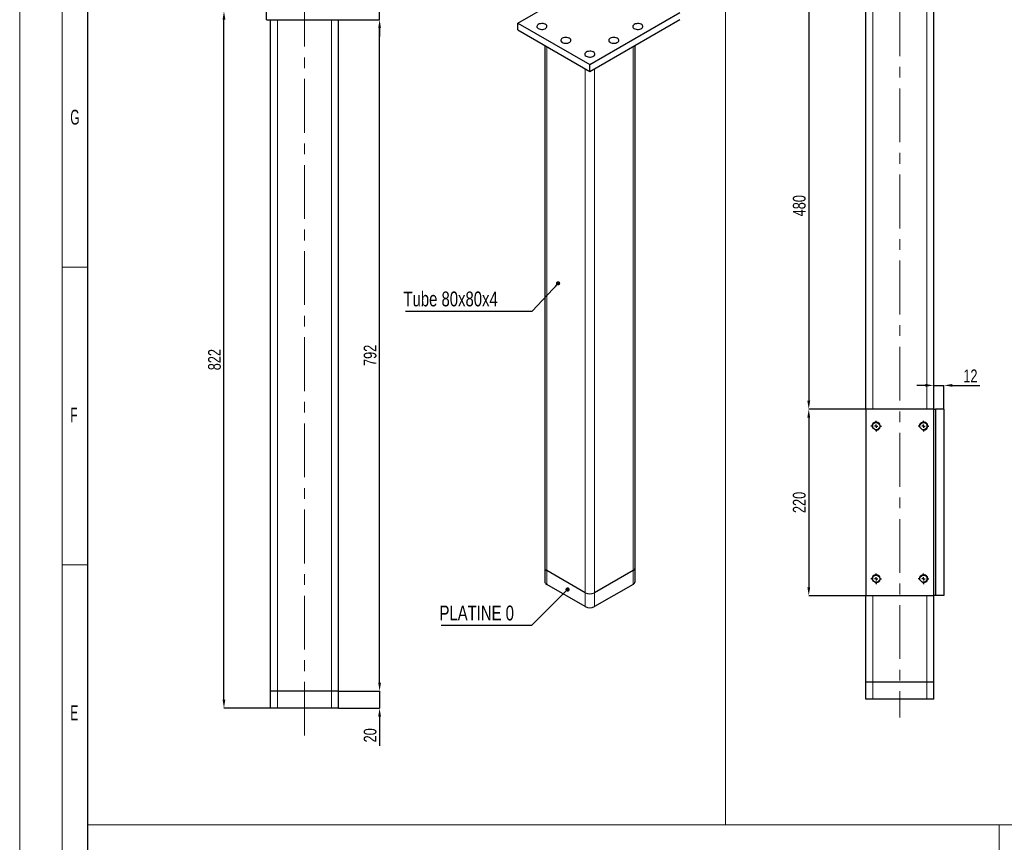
# Model space of a CAD drawing. Header units: millimetres. Extents: x 0 to 841, y 0 to 594.
# Tile 4 of 13: x 0 to 232, y 302 to 496. Entities that reach past the tile are written whole.
import ezdxf

# ---------------------------------------------------------------- set-up
doc = ezdxf.new("R2010")
doc.units = ezdxf.units.MM
doc.header["$PDSIZE"] = -1
doc.linetypes.add('CENTERX2', pattern=[20.32, 12.7, -2.54, 2.54, -2.54])
for name, color, linetype in [('COTES', 1, 'Continuous'), ('NOTES', 6, 'Continuous'), ('TRAIT-FINS', 9, 'Continuous'), ('TRAIT-MIXTES', 3, 'CENTERX2')]:
    doc.layers.add(name, color=color, linetype=linetype)
doc.layers.add('TRAIT-FORT', color=4, linetype='Continuous', lineweight=25)
doc.styles.add('SLDTEXTSTYLE0', font='TXT', dxfattribs={"width": 0.75})
doc.styles.add('SLDTEXTSTYLE1', font='TXT', dxfattribs={"width": 0.605})
doc.dimstyles.new('SLDDIMSTYLE6', dxfattribs={"dimtxt": 3, "dimasz": 2, "dimexe": 0, "dimexo": 0.0625, "dimgap": 0.75, "dimtad": 1, "dimlfac": 5, "dimrnd": 1e-09, "dimzin": 12, "dimdsep": 46, "dimtxsty": 'SLDTEXTSTYLE0', "dimsah": 1, "dimcen": 0.09, "dimadec": 0, "dimazin": 3, "dimtfac": 1, "dimtofl": 0, "dimtmove": 0, "dimatfit": 3, "dimfxl": 1, "dimfrac": 2, "dimtolj": 1, "dimtzin": 12, "dimarcsym": 0})
doc.dimstyles.new('SLDDIMSTYLE7', dxfattribs={"dimtxt": 3, "dimasz": 2, "dimexe": 0, "dimexo": 0.0625, "dimgap": 0.75, "dimtad": 1, "dimlfac": 5, "dimrnd": 1e-09, "dimzin": 12, "dimdsep": 46, "dimtxsty": 'SLDTEXTSTYLE0', "dimsah": 1, "dimcen": 0.09, "dimadec": 0, "dimazin": 3, "dimtfac": 1, "dimtmove": 0, "dimatfit": 0, "dimfxl": 1, "dimfrac": 2, "dimtolj": 1, "dimtzin": 12, "dimarcsym": 0})
doc.dimstyles.new('SLDDIMSTYLE9', dxfattribs={"dimtxt": 0.18, "dimasz": 1, "dimexe": 0, "dimexo": 0.0625, "dimgap": 0, "dimtad": 0, "dimtih": 1, "dimtoh": 1, "dimdec": 0, "dimrnd": 1e-09, "dimzin": 0, "dimdsep": 46, "dimtxsty": 'Standard', "dimblk1": 'DOT', "dimblk2": 'DOT', "dimsah": 1, "dimcen": 0.09, "dimadec": 0, "dimazin": 0, "dimtfac": 1, "dimtdec": 0, "dimtofl": 0, "dimtmove": 0, "dimatfit": 3, "dimldrblk": 'DOT', "dimfxl": 1, "dimfrac": 2, "dimtolj": 1, "dimtzin": 0, "dimarcsym": 0})

# ---------------------------------------------------------------- blocks, each defined once
blk = doc.blocks.new('_D_23')
at = {"layer": 'COTES', "color": 0, "lineweight": -2, "transparency": 16777216}
for p, q in [((192.61, 499.94), (186.18, 499.94)), ((186.18, 497.94), (186.18, 405.94)), ((199.61, 403.94), (186.18, 403.94))]:
    blk.add_line(p, q, dxfattribs=at)
at = {"layer": 'COTES', "color": 0, "transparency": 16777216}
for points in [[(185.85, 497.94), (186.52, 497.94), (186.18, 499.94)], [(185.85, 405.94), (186.52, 405.94), (186.18, 403.94)]]:
    blk.add_solid(points, dxfattribs=at)
at = {"layer": 'Defpoints', "color": 0, "transparency": 16777216}
for p in [(192.67, 499.94), (186.18, 403.94), (199.67, 403.94)]:
    blk.add_point(p, dxfattribs=at)
at = {"layer": 'COTES', "color": 0, "transparency": 16777216, "insert": (182.43, 451.94), "char_height": 3, "attachment_point": 2, "rotation": 90, "style": 'SLDTEXTSTYLE0'}
blk.add_mtext('\\A1;480', dxfattribs=at)
blk = doc.blocks.new('_D_24')
at = {"layer": 'COTES', "color": 0, "lineweight": -2, "transparency": 16777216}
for p, q in [((199.61, 403.94), (186.18, 403.94)), ((186.18, 401.94), (186.18, 361.94)), ((199.61, 359.94), (186.18, 359.94))]:
    blk.add_line(p, q, dxfattribs=at)
at = {"layer": 'COTES', "color": 0, "transparency": 16777216}
for points in [[(185.85, 401.94), (186.52, 401.94), (186.18, 403.94)], [(185.85, 361.94), (186.52, 361.94), (186.18, 359.94)]]:
    blk.add_solid(points, dxfattribs=at)
at = {"layer": 'Defpoints', "color": 0, "transparency": 16777216}
for p in [(199.67, 403.94), (186.18, 359.94), (199.67, 359.94)]:
    blk.add_point(p, dxfattribs=at)
at = {"layer": 'COTES', "color": 0, "transparency": 16777216, "insert": (182.43, 381.94), "char_height": 3, "attachment_point": 2, "rotation": 90, "style": 'SLDTEXTSTYLE0'}
blk.add_mtext('\\A1;220', dxfattribs=at)
blk = doc.blocks.new('_D_25')
at = {"layer": 'COTES', "color": 0, "lineweight": -2, "transparency": 16777216}
for p, q in [((213.67, 409.55), (211.67, 409.55)), ((215.67, 404.01), (215.67, 409.55)), ((215.67, 409.55), (218.07, 409.55)), ((218.07, 404.01), (218.07, 409.55)), ((220.07, 409.55), (226.57, 409.55))]:
    blk.add_line(p, q, dxfattribs=at)
at = {"layer": 'COTES', "color": 0, "transparency": 16777216}
for points in [[(213.67, 409.88), (213.67, 409.22), (215.67, 409.55)], [(220.07, 409.88), (220.07, 409.22), (218.07, 409.55)]]:
    blk.add_solid(points, dxfattribs=at)
at = {"layer": 'Defpoints', "color": 0, "transparency": 16777216}
for p in [(215.67, 409.55), (215.67, 403.94), (218.07, 403.94)]:
    blk.add_point(p, dxfattribs=at)
at = {"layer": 'COTES', "color": 0, "transparency": 16777216, "insert": (224.32, 413.3), "char_height": 3, "attachment_point": 2, "style": 'SLDTEXTSTYLE0'}
blk.add_mtext('\\A1;12', dxfattribs=at)
blk = doc.blocks.new('SW_CENTERMARKSYMBOL_7')
at = {"layer": 'TRAIT-MIXTES', "color": 0}
for p, q in [((-0.8, 0), (-1.25, 0)), ((0, 0), (-0.4, 0)), ((0, 0.8), (0, 1.25)), ((0, 0), (0, 0.4)), ((0, 0), (0, -0.4)), ((0, 0), (0.4, 0)), ((0.8, 0), (1.25, 0)), ((0, -0.8), (0, -1.25))]:
    blk.add_line(p, q, dxfattribs=at)
blk = doc.blocks.new('SW_CENTERMARKSYMBOL_8')
at = {"layer": 'TRAIT-MIXTES', "color": 0}
for p, q in [((-0.8, 0), (-1.25, 0)), ((0, 0), (-0.4, 0)), ((0, 0.8), (0, 1.25)), ((0, 0), (0, 0.4)), ((0, 0), (0, -0.4)), ((0, 0), (0.4, 0)), ((0.8, 0), (1.25, 0)), ((0, -0.8), (0, -1.25))]:
    blk.add_line(p, q, dxfattribs=at)
blk = doc.blocks.new('SW_CENTERMARKSYMBOL_9')
at = {"layer": 'TRAIT-MIXTES', "color": 0}
for p, q in [((-0.8, 0), (-1.25, 0)), ((0, 0), (-0.4, 0)), ((0, 0.8), (0, 1.25)), ((0, 0), (0, 0.4)), ((0, 0), (0, -0.4)), ((0, 0), (0.4, 0)), ((0.8, 0), (1.25, 0)), ((0, -0.8), (0, -1.25))]:
    blk.add_line(p, q, dxfattribs=at)
blk = doc.blocks.new('SW_CENTERMARKSYMBOL_10')
at = {"layer": 'TRAIT-MIXTES', "color": 0}
for p, q in [((-0.8, 0), (-1.25, 0)), ((0, 0), (-0.4, 0)), ((0, 0.8), (0, 1.25)), ((0, 0), (0, 0.4)), ((0, 0), (0, -0.4)), ((0, 0), (0.4, 0)), ((0.8, 0), (1.25, 0)), ((0, -0.8), (0, -1.25))]:
    blk.add_line(p, q, dxfattribs=at)
blk = doc.blocks.new('_D_43')
at = {"layer": 'COTES', "color": 0, "lineweight": -2, "transparency": 16777216}
for p, q in [((82.26, 495.83), (84.92, 495.83)), ((84.92, 339.43), (84.92, 493.83)), ((75.26, 337.43), (84.92, 337.43))]:
    blk.add_line(p, q, dxfattribs=at)
at = {"layer": 'COTES', "color": 0, "transparency": 16777216}
for points in [[(84.59, 493.83), (85.25, 493.83), (84.92, 495.83)], [(84.59, 339.43), (85.25, 339.43), (84.92, 337.43)]]:
    blk.add_solid(points, dxfattribs=at)
at = {"layer": 'Defpoints', "color": 0, "transparency": 16777216}
for p in [(82.2, 495.83), (84.92, 495.83), (75.2, 337.43)]:
    blk.add_point(p, dxfattribs=at)
at = {"layer": 'COTES', "color": 0, "transparency": 16777216, "insert": (81.17, 416.63), "char_height": 3, "attachment_point": 2, "rotation": 90, "style": 'SLDTEXTSTYLE0'}
blk.add_mtext('\\A1;792', dxfattribs=at)
blk = doc.blocks.new('_D_44')
at = {"layer": 'COTES', "color": 0, "lineweight": -2, "transparency": 16777216}
for p, q in [((84.92, 499.83), (84.92, 505.95)), ((82.26, 497.83), (84.92, 497.83)), ((84.92, 495.83), (84.92, 497.83)), ((82.26, 495.83), (84.92, 495.83)), ((84.92, 493.83), (84.92, 491.83))]:
    blk.add_line(p, q, dxfattribs=at)
at = {"layer": 'COTES', "color": 0, "transparency": 16777216}
for points in [[(84.59, 499.83), (85.25, 499.83), (84.92, 497.83)], [(84.59, 493.83), (85.25, 493.83), (84.92, 495.83)]]:
    blk.add_solid(points, dxfattribs=at)
at = {"layer": 'Defpoints', "color": 0, "transparency": 16777216}
for p in [(82.2, 497.83), (84.92, 497.83), (82.2, 495.83)]:
    blk.add_point(p, dxfattribs=at)
at = {"layer": 'COTES', "color": 0, "transparency": 16777216, "insert": (81.17, 503.89), "char_height": 3, "attachment_point": 2, "rotation": 90, "style": 'SLDTEXTSTYLE0'}
blk.add_mtext('\\A1;10', dxfattribs=at)
blk = doc.blocks.new('_D_45')
at = {"layer": 'COTES', "color": 0, "lineweight": -2, "transparency": 16777216}
for p, q in [((84.92, 339.43), (84.92, 341.43)), ((75.26, 337.43), (84.92, 337.43)), ((84.92, 337.43), (84.92, 333.43)), ((75.26, 333.43), (84.92, 333.43)), ((84.92, 331.43), (84.92, 324.55))]:
    blk.add_line(p, q, dxfattribs=at)
at = {"layer": 'COTES', "color": 0, "transparency": 16777216}
for points in [[(84.59, 339.43), (85.25, 339.43), (84.92, 337.43)], [(84.59, 331.43), (85.25, 331.43), (84.92, 333.43)]]:
    blk.add_solid(points, dxfattribs=at)
at = {"layer": 'Defpoints', "color": 0, "transparency": 16777216}
for p in [(75.2, 337.43), (75.2, 333.43), (84.92, 333.43)]:
    blk.add_point(p, dxfattribs=at)
at = {"layer": 'COTES', "color": 0, "transparency": 16777216, "insert": (81.17, 326.99), "char_height": 3, "attachment_point": 2, "rotation": 90, "style": 'SLDTEXTSTYLE0'}
blk.add_mtext('\\A1;20', dxfattribs=at)
blk = doc.blocks.new('_D_46')
at = {"layer": 'COTES', "color": 0, "lineweight": -2, "transparency": 16777216}
for p, q in [((58.14, 497.83), (48.2, 497.83)), ((48.2, 335.43), (48.2, 495.83)), ((59.14, 333.43), (48.2, 333.43))]:
    blk.add_line(p, q, dxfattribs=at)
at = {"layer": 'COTES', "color": 0, "transparency": 16777216}
for points in [[(47.86, 495.83), (48.53, 495.83), (48.2, 497.83)], [(47.86, 335.43), (48.53, 335.43), (48.2, 333.43)]]:
    blk.add_solid(points, dxfattribs=at)
at = {"layer": 'Defpoints', "color": 0, "transparency": 16777216}
for p in [(48.2, 497.83), (58.2, 497.83), (59.2, 333.43)]:
    blk.add_point(p, dxfattribs=at)
at = {"layer": 'COTES', "color": 0, "transparency": 16777216, "insert": (44.45, 415.63), "char_height": 3, "attachment_point": 2, "rotation": 90, "style": 'SLDTEXTSTYLE0'}
blk.add_mtext('\\A1;822', dxfattribs=at)
blk = doc.blocks.new('SW_NOTE_15')
at = {"layer": 'NOTES', "color": 0}
blk.add_line((-21.36, 0), (0, 0), dxfattribs=at)
at = {"layer": 'NOTES', "color": 0, "insert": (-21.75, 4.6), "char_height": 3.5, "attachment_point": 1, "style": 'SLDTEXTSTYLE0'}
blk.add_mtext('PLATINE 0', dxfattribs=at)
blk = doc.blocks.new('_DOT')
at = {"color": 0, "linetype": 'ByBlock', "lineweight": -2}
blk.add_line((-0.5, 0), (-1, 0), dxfattribs=at)
at = {"color": 0, "linetype": 'ByBlock', "const_width": 0.5}
blk.add_lwpolyline([(-0.25, 0, 1), (0.25, 0, 1)], format="xyb", close=True, dxfattribs=at)
blk = doc.blocks.new('SW_NOTE_16')
at = {"layer": 'NOTES', "color": 0}
blk.add_line((-29.87, 0), (0, 0), dxfattribs=at)
at = {"layer": 'NOTES', "color": 0, "insert": (-30.36, 4.6), "char_height": 3.5, "attachment_point": 1, "style": 'SLDTEXTSTYLE0'}
blk.add_mtext('Tube 80x80x4', dxfattribs=at)

msp = doc.modelspace()

# ---------------------------------------------------------------- linework, layer by layer
at = {"lineweight": 18}
for p, q in [((0.001, -0.0569), (0.001, 593.9431)), ((10.001, 9.9431), (10.001, 583.9431)), ((16.001, 15.9431), (16.001, 577.9431)), ((16.0906, 578), (16.0906, 305.8674)), ((166.5271, 578), (166.5271, 305.8674)), ((16.001, 437.4431), (10.001, 437.4431)), ((16.001, 367.1931), (10.001, 367.1931)), ((16.0906, 305.8674), (737.6671, 305.8674)), ((16.0906, 305.8674), (698.1101, 305.8674)), ((16.0906, 305.8674), (16.0906, 16.0142)), ((231.0738, 305.8674), (231.0738, 16.0142))]:
    msp.add_line(p, q, dxfattribs=at)
at = {"layer": 'TRAIT-FINS', "lineweight": 18}
for p, q in [((201.2719, 403.9446), (201.2719, 497.9446)), ((214.0719, 403.9446), (214.0719, 497.9446)), ((60.7975, 337.427), (60.7975, 495.827)), ((73.5975, 337.427), (73.5975, 495.827)), ((124.3505, 365.8608), (124.3505, 489.486)), ((144.7152, 365.8608), (144.7152, 489.486)), ((133.4015, 360.6357), (133.4015, 484.261)), ((135.6642, 360.6357), (135.6642, 484.261)), ((201.2719, 399.6574), (201.2719, 400.2318)), ((214.0719, 399.6574), (214.0719, 400.2318)), ((124.3505, 362.5946), (124.3505, 365.8608)), ((144.7152, 362.5946), (144.7152, 365.8608)), ((201.2719, 363.6574), (201.2719, 364.2318)), ((214.0719, 363.6574), (214.0719, 364.2318)), ((133.4015, 357.3696), (133.4015, 360.6357)), ((135.6642, 357.3696), (135.6642, 360.6357)), ((201.2719, 339.5446), (201.2719, 359.9446)), ((214.0719, 339.5446), (214.0719, 359.9446)), ((201.2719, 335.5446), (201.2719, 339.5446)), ((214.0719, 335.5446), (214.0719, 339.5446)), ((60.7975, 333.427), (60.7975, 337.427)), ((73.5975, 333.427), (73.5975, 337.427))]:
    msp.add_line(p, q, dxfattribs=at)
for centre in [(202.0719, 399.9446), (213.2719, 399.9446), (202.0719, 363.9446), (213.2719, 363.9446)]:
    msp.add_arc(centre, 1, 255, 195, dxfattribs=at)
at = {"layer": 'TRAIT-FORT', "lineweight": 25}
for p, q in [((117.5623, 495.0378), (138.7755, 507.2839)), ((58.1975, 495.827), (58.1975, 497.827)), ((134.5328, 485.2409), (155.746, 497.487)), ((199.6719, 403.9446), (199.6719, 497.9446)), ((215.6719, 403.9446), (215.6719, 497.9446)), ((58.1975, 495.827), (82.1975, 495.827)), ((59.1975, 337.427), (59.1975, 495.827)), ((75.1975, 337.427), (75.1975, 495.827)), ((117.5623, 495.0378), (134.5328, 485.2409)), ((117.5623, 493.4047), (117.5623, 495.0378)), ((134.5328, 483.6078), (155.746, 495.8539)), ((117.5623, 493.4047), (134.5328, 483.6078)), ((123.8819, 489.7565), (123.8819, 366.5139)), ((145.1838, 366.5139), (145.1838, 489.7565)), ((134.5328, 483.6078), (134.5328, 485.2409)), ((215.6719, 403.9446), (199.6719, 403.9446)), ((199.6719, 403.9446), (199.6719, 359.9446)), ((215.6719, 359.9446), (215.6719, 403.9446)), ((215.6719, 403.9446), (216.0719, 403.9446)), ((216.0719, 403.9446), (216.0719, 359.9446)), ((218.0719, 403.9446), (216.0719, 403.9446)), ((218.0719, 403.9446), (218.0719, 359.9446)), ((123.8819, 366.5139), (123.8819, 363.2477)), ((133.4015, 360.6357), (124.3505, 365.8608)), ((144.7152, 365.8608), (135.6642, 360.6357)), ((145.1838, 363.2477), (145.1838, 366.5139)), ((133.4015, 357.3696), (124.3505, 362.5946)), ((144.7152, 362.5946), (135.6642, 357.3696)), ((199.6719, 339.5446), (199.6719, 359.9446)), ((199.6719, 359.9446), (215.6719, 359.9446)), ((215.6719, 339.5446), (215.6719, 359.9446)), ((216.0719, 359.9446), (215.6719, 359.9446)), ((218.0719, 359.9446), (216.0719, 359.9446)), ((201.2719, 339.5446), (199.6719, 339.5446)), ((199.6719, 335.5446), (199.6719, 339.5446)), ((214.0719, 339.5446), (201.2719, 339.5446)), ((215.6719, 339.5446), (214.0719, 339.5446)), ((215.6719, 335.5446), (215.6719, 339.5446)), ((60.7975, 337.427), (59.1975, 337.427)), ((59.1975, 333.427), (59.1975, 337.427)), ((73.5975, 337.427), (60.7975, 337.427)), ((75.1975, 337.427), (73.5975, 337.427)), ((75.1975, 333.427), (75.1975, 337.427)), ((201.2719, 335.5446), (199.6719, 335.5446)), ((214.0719, 335.5446), (201.2719, 335.5446)), ((215.6719, 335.5446), (214.0719, 335.5446)), ((60.7975, 333.427), (59.1975, 333.427)), ((73.5975, 333.427), (60.7975, 333.427)), ((75.1975, 333.427), (73.5975, 333.427))]:
    msp.add_line(p, q, dxfattribs=at)
at = {"layer": 'TRAIT-FORT', "lineweight": 25, "flags": 128}
for points in [[(122.3706, 494.7112), (122.1862, 494.574), (122.0668, 494.4147), (122.0197, 494.2432), (122.048, 494.0703), (122.1499, 493.9069), (122.319, 493.7633), (122.5446, 493.6484), (122.8126, 493.5696), (123.1062, 493.5317), (123.4069, 493.5372), (123.6957, 493.5856), (123.9546, 493.674), (124.1673, 493.7968), (124.3204, 493.9463), (124.4044, 494.113), (124.4138, 494.2866), (124.3482, 494.4561), (124.2116, 494.6108), (124.0127, 494.741), (123.7639, 494.8386), (123.4809, 494.8975), (123.1814, 494.9138), (122.8843, 494.8866), (122.6083, 494.8177), (122.3706, 494.7112)], [(144.998, 494.7112), (144.8137, 494.574), (144.6942, 494.4147), (144.6471, 494.2432), (144.6755, 494.0703), (144.7773, 493.9069), (144.9464, 493.7633), (145.1721, 493.6484), (145.4401, 493.5696), (145.7336, 493.5317), (146.0343, 493.5372), (146.3231, 493.5856), (146.582, 493.674), (146.7947, 493.7968), (146.9479, 493.9463), (147.0318, 494.113), (147.0412, 494.2866), (146.9756, 494.4561), (146.839, 494.6108), (146.6401, 494.741), (146.3913, 494.8386), (146.1083, 494.8975), (145.8089, 494.9138), (145.5118, 494.8866), (145.2357, 494.8177), (144.998, 494.7112)], [(128.0275, 491.4456), (127.8431, 491.3084), (127.7236, 491.149), (127.6766, 490.9775), (127.7049, 490.8046), (127.8068, 490.6413), (127.9759, 490.4976), (128.2015, 490.3828), (128.4695, 490.304), (128.7631, 490.2661), (129.0637, 490.2715), (129.3526, 490.32), (129.6115, 490.4084), (129.8242, 490.5312), (129.9773, 490.6806), (130.0612, 490.8474), (130.0707, 491.021), (130.005, 491.1904), (129.8685, 491.3451), (129.6696, 491.4754), (129.4208, 491.573), (129.1378, 491.6318), (128.8383, 491.6482), (128.5412, 491.621), (128.2651, 491.552), (128.0275, 491.4456)], [(139.3412, 491.4456), (139.1568, 491.3084), (139.0373, 491.149), (138.9903, 490.9775), (139.0186, 490.8046), (139.1205, 490.6413), (139.2896, 490.4976), (139.5152, 490.3828), (139.7832, 490.304), (140.0768, 490.2661), (140.3774, 490.2715), (140.6663, 490.32), (140.9252, 490.4084), (141.1379, 490.5312), (141.291, 490.6806), (141.3749, 490.8474), (141.3844, 491.021), (141.3188, 491.1904), (141.1822, 491.3451), (140.9833, 491.4754), (140.7345, 491.573), (140.4515, 491.6318), (140.152, 491.6482), (139.8549, 491.621), (139.5788, 491.552), (139.3412, 491.4456)], [(133.6843, 488.18), (133.5, 488.0428), (133.3805, 487.8834), (133.3334, 487.7119), (133.3617, 487.539), (133.4636, 487.3756), (133.6327, 487.232), (133.8583, 487.1172), (134.1264, 487.0383), (134.4199, 487.0005), (134.7206, 487.0059), (135.0094, 487.0544), (135.2683, 487.1428), (135.481, 487.2655), (135.6341, 487.415), (135.7181, 487.5818), (135.7275, 487.7553), (135.6619, 487.9248), (135.5253, 488.0795), (135.3264, 488.2098), (135.0776, 488.3074), (134.7946, 488.3662), (134.4951, 488.3825), (134.1981, 488.3554), (133.922, 488.2864), (133.6843, 488.18)]]:
    msp.add_lwpolyline(points, dxfattribs=at)
at = {"layer": 'TRAIT-FORT', "lineweight": 25}
for centre in [(202.0719, 399.9446), (213.2719, 399.9446), (202.0719, 363.9446), (213.2719, 363.9446)]:
    msp.add_circle(centre, 0.85, dxfattribs=at)
for centre, radius, start, end in [((124.6826, 366.5937), 0.8047, 185.694799, 245.625342), ((144.3831, 366.5937), 0.8047, 294.374658, 354.305201), ((124.6826, 363.3276), 0.8047, 185.694799, 245.625342), ((144.3831, 363.3276), 0.8047, 294.374658, 354.305201), ((134.5328, 362.8193), 2.4592, 242.609672, 297.390328), ((134.5328, 359.5531), 2.4592, 242.609672, 297.390328)]:
    msp.add_arc(centre, radius, start, end, dxfattribs=at)
at = {"layer": 'TRAIT-MIXTES', "lineweight": 18}
for p, q in [((207.6719, 499.9446), (207.6719, 331.2213)), ((67.1975, 326.9192), (67.1975, 497.827))]:
    msp.add_line(p, q, dxfattribs=at)

# ---------------------------------------------------------------- block references
at = {"layer": 'NOTES'}
for name, p in [('SW_NOTE_16', (120.9151, 427.0962)), ('SW_NOTE_15', (120.8096, 353.0006))]:
    msp.add_blockref(name, p, dxfattribs=at)
at = {"layer": 'TRAIT-MIXTES'}
for name, p in [('SW_CENTERMARKSYMBOL_9', (202.0719, 399.9446)), ('SW_CENTERMARKSYMBOL_7', (213.2719, 399.9446)), ('SW_CENTERMARKSYMBOL_10', (202.0719, 363.9446)), ('SW_CENTERMARKSYMBOL_8', (213.2719, 363.9446))]:
    msp.add_blockref(name, p, dxfattribs=at)

# ---------------------------------------------------------------- texts
at = {"layer": 'NOTES', "char_height": 3.5, "attachment_point": 1, "style": 'SLDTEXTSTYLE1'}
for s, insert in [('G', (11.9344, 474.5687)), ('F', (11.9344, 404.3187)), ('E', (11.9344, 334.0687))]:
    msp.add_mtext(s, dxfattribs=dict(at, insert=insert))

# ---------------------------------------------------------------- dimensions: what is measured, and where the dimension line sits
at = {"layer": 'COTES'}
for base, p1, p2, dimstyle, picture, middle in [((84.9199, 497.827), (82.1975, 495.827), (82.1975, 497.827), 'SLDDIMSTYLE7', '_D_44', (84.9199, 503.8895)), ((186.1827, 403.9446), (192.6719, 499.9446), (199.6719, 403.9446), 'SLDDIMSTYLE6', '_D_23', (186.1827, 451.9446)), ((48.1975, 497.827), (59.1975, 333.427), (58.1975, 497.827), 'SLDDIMSTYLE6', '_D_46', (48.1975, 415.627)), ((84.9199, 495.827), (75.1975, 337.427), (82.1975, 495.827), 'SLDDIMSTYLE6', '_D_43', (84.9199, 416.627)), ((186.1827, 359.9446), (199.6719, 403.9446), (199.6719, 359.9446), 'SLDDIMSTYLE6', '_D_24', (186.1827, 381.9446)), ((84.9199, 333.427), (75.1975, 337.427), (75.1975, 333.427), 'SLDDIMSTYLE7', '_D_45', (84.9199, 326.9895))]:
    dim = msp.add_linear_dim(base=base, p1=p1, p2=p2, angle=90, dimstyle=dimstyle, dxfattribs=at)
    dim.commit()
    dim.dimension.update_dxf_attribs({"geometry": picture, "text_midpoint": middle, "dimtype": 160})
dim = msp.add_linear_dim(base=(215.6719, 409.5485), p1=(218.0719, 403.9446), p2=(215.6719, 403.9446), dimstyle='SLDDIMSTYLE7', dxfattribs=at)
dim.commit()
dim.dimension.update_dxf_attribs({"geometry": '_D_25', "text_midpoint": (224.3219, 409.5485), "dimtype": 160})

# ---------------------------------------------------------------- leaders
at = {"layer": 'NOTES'}
for points in [[(127.0338, 433.6269), (120.9151, 427.0962)], [(129.2761, 361.4015), (120.8096, 353.0006)]]:
    msp.add_leader(points, dimstyle='SLDDIMSTYLE9', dxfattribs=at)

doc.saveas('drawing.dxf')
